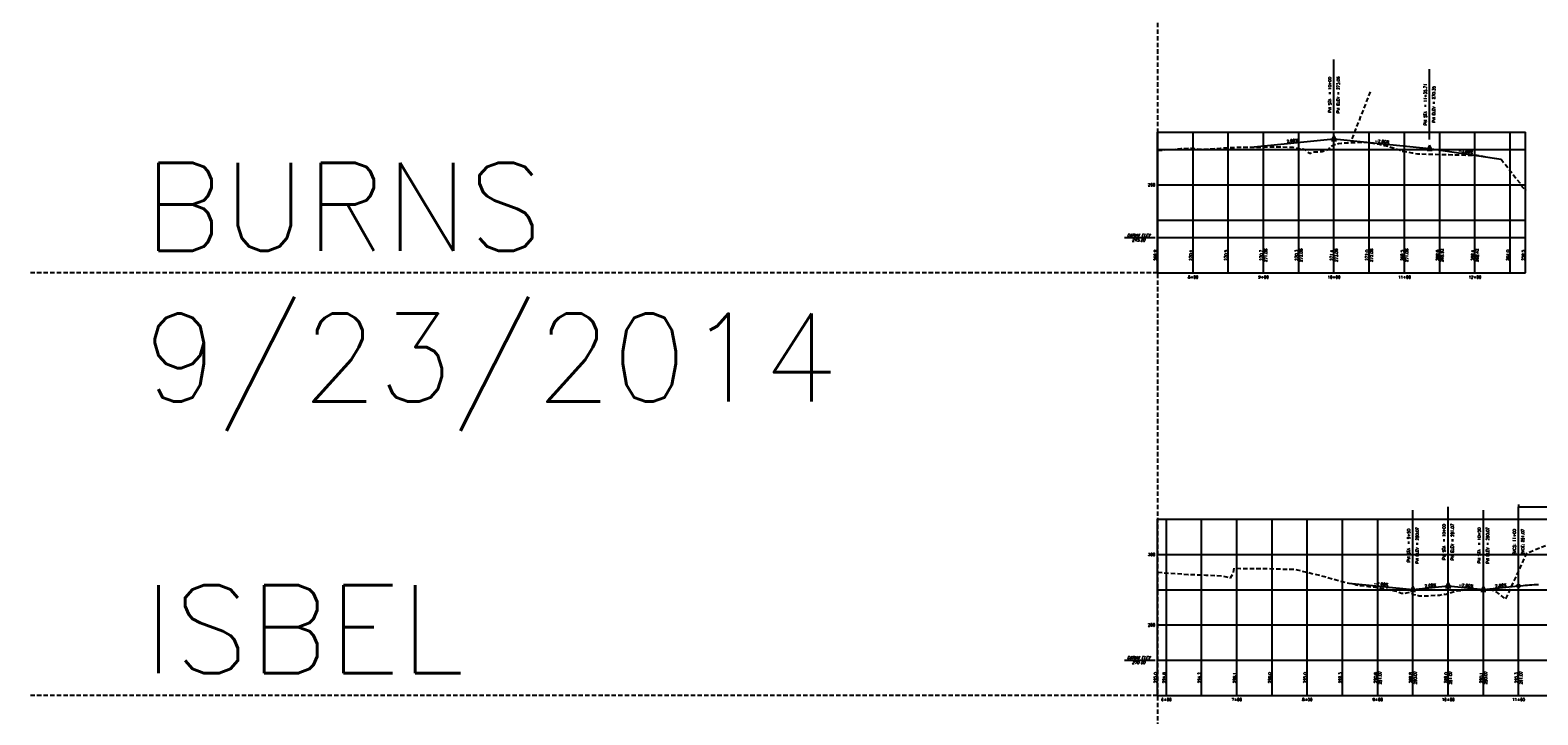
# Model space of a CAD drawing. Extents: x 114466 to 237039, y 16086 to 93345.
# Tile 65 of 81: x 219714 to 221854, y 34908 to 35880. Entities that reach past the tile are written whole.
import ezdxf
from ezdxf.enums import TextEntityAlignment as Align

# ---------------------------------------------------------------- set-up
doc = ezdxf.new("R2010")
doc.units = 0
doc.header["$LTSCALE"] = 50
doc.header["$MEASUREMENT"] = 0
doc.linetypes.add('HIDDEN_050%', pattern=[0.1875, 0.125, -0.0625])
doc.layers.get('0').update_dxf_attribs({"color": 1})
doc.layers.add('_CAB-PROF-TXT', color=31, linetype='HIDDEN_050%', plot=False)
for name, color, linetype in [('BURNS-PBASE', 101, 'Continuous'), ('BURNS-PEGC', 1, 'HIDDEN_050%'), ('BURNS-PEGCT', 101, 'Continuous'), ('BURNS-PFGC', 4, 'Continuous'), ('BURNS-PFGCT', 3, 'Continuous'), ('BURNS-PGRID', 251, 'Continuous'), ('BURNS-PGRIDT', 101, 'Continuous'), ('ISBEL-PBASE', 101, 'Continuous'), ('ISBEL-PEGC', 1, 'HIDDEN_050%'), ('ISBEL-PEGCT', 101, 'Continuous'), ('ISBEL-PFGC', 4, 'Continuous'), ('ISBEL-PFGCT', 3, 'Continuous'), ('ISBEL-PGRID', 251, 'Continuous'), ('ISBEL-PGRIDT', 101, 'Continuous')]:
    doc.layers.add(name, color=color, linetype=linetype)
doc.styles.add('C10O', font='complex', dxfattribs={"oblique": 20, "height": 4.167})
doc.styles.add('L140', font='ROMANSM.shx', dxfattribs={"height": 14})
doc.styles.add('l80', font='ROMANSM.shx', dxfattribs={"height": 8})
doc.dimstyles.get("Standard").update_dxf_attribs({"dimtxt": 0.18, "dimasz": 0.18, "dimexe": 0.18, "dimexo": 0.0625, "dimgap": 0.09, "dimtad": 0, "dimtih": 1, "dimtoh": 1, "dimdec": 4, "dimzin": 0, "dimdsep": 46, "dimtxsty": 'Standard', "dimcen": 0.09, "dimadec": 0, "dimazin": 0, "dimtfac": 1, "dimtdec": 4, "dimtofl": 0, "dimtmove": 0, "dimatfit": 3, "dimfxl": 1, "dimtolj": 1, "dimtzin": 0, "dimarcsym": 0})

# ---------------------------------------------------------------- blocks, each defined once
blk = doc.blocks.new('datum')
blk.add_line((-1.625, 0), (-0.125, 0))
at = {"style": 'C10O', "oblique": 20}
blk.add_text('DATUM ELEV', height=0.1389, dxfattribs=at).set_placement((-0.9375, 0.05), align=Align.CENTER)
blk.add_attdef('DATUM', text='', height=0.1389, dxfattribs=at).set_placement((-0.9375, -0.18889), align=Align.CENTER)
blk = doc.blocks.new('pvi2')
for p, q in [((0, 0.1), (-0.075, -0.05)), ((0.075, -0.05), (0, 0.1)), ((-0.075, -0.05), (0.075, -0.05))]:
    blk.add_line(p, q)
blk.add_circle((0, 0), 0.0125)
at = {"flags": 1}
for tag, p in [('K', (0, -0.005)), ('LENGTH', (0, -0.033))]:
    blk.add_attdef(tag, text='', height=0.01, dxfattribs=at).set_placement(p, align=Align.CENTER)
blk = doc.blocks.new('*D70')
at = {"layer": 'Defpoints', "color": 0}
for p in [(221826.7, 35203.6), (222026.7, 35203.6), (222026.7, 35203.6)]:
    blk.add_point(p, dxfattribs=at)
at = {"layer": 'ISBEL-PFGCT', "color": 0, "lineweight": -2}
for p, q in [((221826.7, 35206.7), (221826.7, 35203.9)), ((221827.1, 35203.6), (221882, 35203.6)), ((222026.4, 35203.6), (221971.5, 35203.6)), ((222026.7, 35206.7), (222026.7, 35203.9))]:
    blk.add_line(p, q, dxfattribs=at)
at = {"layer": 'ISBEL-PFGCT', "color": 0}
for points in [[(221827.1, 35203.6), (221827.1, 35203.5), (221826.7, 35203.6)], [(222026.4, 35203.6), (222026.4, 35203.5), (222026.7, 35203.6)]]:
    blk.add_solid(points, dxfattribs=at)
at = {"layer": 'ISBEL-PFGCT', "color": 0, "insert": (221926.7, 35203.6), "char_height": 8, "attachment_point": 5, "style": 'l80'}
blk.add_mtext("\\A1;200.0000' VC", dxfattribs=at)

msp = doc.modelspace()

# ---------------------------------------------------------------- linework, layer by layer
at = {"layer": '_CAB-PROF-TXT'}
for p, q in [((221314.3069, 54640.73615), (221314.3069, 31935.7308)), ((221590.42302, 35726.0308), (221617.37283, 35795.17324)), ((221314.3069, 35535.7308), (219714.04508, 35535.7308)), ((221314.3069, 34935.7308), (219714.04508, 34935.7308))]:
    msp.add_line(p, q, dxfattribs=at)
at = {"layer": 'BURNS-PBASE'}
for p, q in [((221314.3069, 35535.7308), (221314.3069, 35585.7308)), ((221314.3069, 35585.7308), (221836.57525, 35585.7308)), ((221314.6507, 35535.7308), (221314.6507, 35585.7308)), ((221364.6507, 35535.7308), (221364.6507, 35585.7308)), ((221414.6507, 35535.7308), (221414.6507, 35585.7308)), ((221464.6507, 35535.7308), (221464.6507, 35585.7308)), ((221514.6507, 35535.7308), (221514.6507, 35585.7308)), ((221564.6507, 35535.7308), (221564.6507, 35585.7308)), ((221614.6507, 35535.7308), (221614.6507, 35585.7308)), ((221664.6507, 35535.7308), (221664.6507, 35585.7308)), ((221714.6507, 35535.7308), (221714.6507, 35585.7308)), ((221764.6507, 35535.7308), (221764.6507, 35585.7308)), ((221814.6507, 35535.7308), (221814.6507, 35585.7308)), ((221836.57525, 35535.7308), (221836.57525, 35585.7308)), ((221314.3069, 35535.7308), (221836.57525, 35535.7308))]:
    msp.add_line(p, q, dxfattribs=at)
at = {"layer": 'BURNS-PEGC', "flags": 128}
msp.add_lwpolyline([(221314.3069, 35709.63704), (221347.33501, 35712.26362), (221362.31549, 35712.93258), (221374.45675, 35711.42658), (221381.73989, 35711.54373), (221386.91186, 35711.8149), (221403.5123, 35712.94036), (221419.54361, 35713.70563), (221424.64034, 35713.9853), (221430.95198, 35714.11998), (221465.97663, 35714.38847), (221470.58916, 35714.68815), (221482.24739, 35714.62527), (221490.60435, 35714.59632), (221505.5361, 35714.38574), (221505.86269, 35714.35992), (221506.04526, 35714.40081), (221518.88653, 35711.31857), (221520.36409, 35711.94652), (221522.01309, 35711.2623), (221523.55266, 35711.10465), (221525.69755, 35708.11513), (221531.34285, 35705.42826), (221534.49507, 35707.71937), (221542.43062, 35707.83631), (221547.76559, 35708.10919), (221556.44646, 35711.10879), (221561.73706, 35716.30006), (221567.45056, 35718.91071), (221570.81469, 35719.36711), (221575.24059, 35719.97317), (221577.33904, 35720.07622), (221595.69947, 35721.13202), (221605.53544, 35721.61835), (221608.82501, 35721.2217), (221614.43083, 35720.56551), (221627.63848, 35719.00452), (221636.28913, 35716.53474), (221641.5368, 35715.39349), (221648.50112, 35713.43817), (221656.11899, 35711.02001), (221658.73545, 35709.99183), (221660.73678, 35708.85302), (221674.90237, 35706.44454), (221683.04476, 35704.92983), (221723.27149, 35703.72032), (221725.70863, 35703.66302), (221727.36241, 35703.63458), (221733.31837, 35703.56701), (221767.85838, 35702.67733), (221786.53068, 35699.65882), (221801.79144, 35697.24523), (221815.95731, 35679.24665), (221828.21502, 35663.50354), (221831.24649, 35658.35787), (221836.57425, 35653.21422)], dxfattribs=at)
at = {"layer": 'BURNS-PFGC'}
for p, q in [((221446.75383, 35714.24111), (221564.6507, 35726.0308)), ((221564.6507, 35726.0308), (221700.36165, 35712.4597)), ((221700.36165, 35712.4597), (221801.79144, 35697.24523))]:
    msp.add_line(p, q, dxfattribs=at)
at = {"layer": 'BURNS-PFGCT'}
for p, q in [((221564.6507, 35738.5308), (221564.6507, 35838.5308)), ((221700.36165, 35724.9597), (221700.36165, 35824.9597))]:
    msp.add_line(p, q, dxfattribs=at)
at = {"layer": 'BURNS-PGRID'}
for p, q in [((221314.3069, 35585.7308), (221314.3069, 35735.7308)), ((221314.3069, 35735.7308), (221836.57525, 35735.7308)), ((221314.6507, 35585.7308), (221314.6507, 35735.7308)), ((221364.6507, 35585.7308), (221364.6507, 35735.7308)), ((221414.6507, 35585.7308), (221414.6507, 35735.7308)), ((221464.6507, 35585.7308), (221464.6507, 35735.7308)), ((221514.6507, 35585.7308), (221514.6507, 35735.7308)), ((221564.6507, 35585.7308), (221564.6507, 35735.7308)), ((221614.6507, 35585.7308), (221614.6507, 35735.7308)), ((221664.6507, 35585.7308), (221664.6507, 35735.7308)), ((221714.6507, 35585.7308), (221714.6507, 35735.7308)), ((221764.6507, 35585.7308), (221764.6507, 35735.7308)), ((221814.6507, 35585.7308), (221814.6507, 35735.7308)), ((221836.57525, 35585.7308), (221836.57525, 35735.7308)), ((221314.3069, 35710.7308), (221836.57525, 35710.7308)), ((221314.3069, 35660.7308), (221836.57525, 35660.7308)), ((221314.3069, 35610.7308), (221836.57525, 35610.7308))]:
    msp.add_line(p, q, dxfattribs=at)
at = {"layer": 'ISBEL-PBASE'}
for p, q in [((221314.3069, 34935.7308), (221314.3069, 34985.7308)), ((221314.3069, 34985.7308), (222727.49743, 34985.7308)), ((221326.7169, 34935.7308), (221326.7169, 34985.7308)), ((221376.7169, 34935.7308), (221376.7169, 34985.7308)), ((221426.7169, 34935.7308), (221426.7169, 34985.7308)), ((221476.7169, 34935.7308), (221476.7169, 34985.7308)), ((221526.7169, 34935.7308), (221526.7169, 34985.7308)), ((221576.7169, 34935.7308), (221576.7169, 34985.7308)), ((221626.7169, 34935.7308), (221626.7169, 34985.7308)), ((221676.7169, 34935.7308), (221676.7169, 34985.7308)), ((221726.7169, 34935.7308), (221726.7169, 34985.7308)), ((221776.7169, 34935.7308), (221776.7169, 34985.7308)), ((221826.7169, 34935.7308), (221826.7169, 34985.7308)), ((221314.3069, 34935.7308), (222727.49743, 34935.7308))]:
    msp.add_line(p, q, dxfattribs=at)
at = {"layer": 'ISBEL-PEGC', "flags": 128}
msp.add_lwpolyline([(221314.3069, 35110.61609), (221331.45, 35109.30977), (221357.61311, 35107.5387), (221382.95841, 35106.59113), (221405.62317, 35105.32895), (221417.7253, 35102.83666), (221422.13657, 35109.47861), (221422.93997, 35116.19388), (221431.72107, 35116.01261), (221468.57141, 35116.10254), (221486.03499, 35115.29228), (221509.84645, 35114.65686), (221528.01487, 35110.21425), (221546.36677, 35105.62914), (221567.96249, 35099.72285), (221583.42867, 35095.62119), (221594.14837, 35093.50592), (221596.18775, 35092.6933), (221601.49654, 35091.91032), (221613.48182, 35090.40962), (221623.38969, 35089.42443), (221634.61893, 35087.34258), (221639.90411, 35086.55582), (221646.33298, 35084.65992), (221653.5775, 35083.80814), (221660.34094, 35080.88466), (221664.71739, 35080.67511), (221672.21471, 35082.23521), (221673.70739, 35081.04608), (221677.82307, 35079.12048), (221680.60162, 35078.63046), (221685.66088, 35077.23211), (221698.3838, 35077.21884), (221709.83951, 35077.90429), (221714.58222, 35078.20446), (221721.0247, 35079.34978), (221722.1992, 35079.43938), (221722.60647, 35078.94238), (221727.60123, 35080.93548), (221728.94395, 35081.1063), (221730.78794, 35081.694), (221735.36843, 35083.23043), (221736.03071, 35083.5588), (221739.41826, 35084.2591), (221739.42649, 35084.2661), (221753.64974, 35085.36848), (221758.8843, 35085.89361), (221766.54339, 35086.72024), (221777.1774, 35086.04901), (221786.88583, 35085.41212), (221791.33548, 35084.76465), (221791.86013, 35084.6894), (221793.49033, 35083.4751), (221808.44585, 35072.42076), (221816.79474, 35090.44363), (221838.3277, 35137.75289), (221842.8999, 35139.76975), (221869.77881, 35150.73304), (221879.05642, 35154.71147), (221880.64381, 35155.26075), (221881.70934, 35155.22014), (221882.52639, 35155.45053), (221889.59575, 35157.44395), (221898.13485, 35159.956), (221912.58148, 35164.11476), (221913.76487, 35163.8315), (221916.62276, 35164.03095), (221921.20271, 35163.95647), (221921.22379, 35163.95647), (221934.11594, 35163.81449), (221944.39536, 35162.31819), (221952.83076, 35156.18786), (221952.85184, 35156.18786), (221978.42876, 35136.74767), (221982.75755, 35133.71377), (221984.25072, 35132.89822), (221984.45881, 35132.81342), (221984.47989, 35132.81342), (222016.08685, 35119.96806), (222016.10794, 35119.96806), (222018.63795, 35118.95914), (222039.46104, 35114.77344), (222047.7149, 35112.65633), (222047.73599, 35112.65633), (222053.19845, 35111.37847), (222070.06683, 35104.41661), (222079.34295, 35100.83429), (222079.36404, 35100.83429), (222087.2449, 35098.02515), (222105.06439, 35086.07181), (222110.971, 35082.61373), (222110.99209, 35082.61373), (222121.39902, 35076.79118), (222133.52447, 35067.71835), (222139.77501, 35064.26358), (222139.79093, 35064.26358), (222156.06855, 35055.67473), (222190.22486, 35046.69762), (222192.09815, 35046.75), (222246.67512, 35056.18798), (222283.32533, 35062.67501), (222303.12657, 35067.40939), (222335.27167, 35079.37439), (222359.57802, 35086.50629), (222374.55061, 35090.00838), (222416.02828, 35096.59321), (222465.7778, 35111.39152), (222472.47973, 35113.32372), (222483.35898, 35114.79711), (222492.9253, 35116.70509), (222524.53226, 35123.68845), (222524.55335, 35123.68845), (222527.48807, 35124.455), (222541.25807, 35123.95629), (222556.16031, 35123.44863), (222556.1814, 35123.44863), (222578.00997, 35123.22907), (222587.78836, 35121.67171), (222587.80945, 35121.67171), (222588.78441, 35121.53671), (222619.41641, 35118.03145), (222619.4375, 35118.03145), (222626.52918, 35117.19742), (222631.45639, 35116.85293), (222631.45754, 35116.85293), (222670.84252, 35114.07154), (222674.53476, 35113.89155), (222718.84644, 35106.18381), (222722.53876, 35104.38549), (222727.49643, 35103.41623)], dxfattribs=at)
at = {"layer": 'ISBEL-PFGC'}
for p, q in [((221585.60252, 35095.19224), (221676.7169, 35086.0808)), ((221676.7169, 35086.0808), (221726.7169, 35091.0808)), ((221726.7169, 35091.0808), (221776.7169, 35086.0808)), ((221776.7169, 35086.0808), (221826.7169, 35091.0808))]:
    msp.add_line(p, q, dxfattribs=at)
msp.add_lwpolyline([(221826.7169, 35091.0808), (221829.8419, 35091.38691), (221832.9669, 35091.68026), (221836.0919, 35091.96085), (221839.2169, 35092.22866), (221842.3419, 35092.48371), (221845.4669, 35092.726), (221848.5919, 35092.95551), (221851.7169, 35093.17226), (221854.8419, 35093.37624)], dxfattribs=at)
at = {"layer": 'ISBEL-PFGCT'}
for p, q in [((221726.7169, 35103.5808), (221726.7169, 35203.5808)), ((221826.7169, 35103.5808), (221826.7169, 35203.5808)), ((221676.7169, 35098.5808), (221676.7169, 35198.5808)), ((221776.7169, 35098.5808), (221776.7169, 35198.5808))]:
    msp.add_line(p, q, dxfattribs=at)
msp.add_circle((221826.7169, 35091.0808), 2, dxfattribs=at)
at = {"layer": 'ISBEL-PGRID'}
for p, q in [((221314.3069, 34985.7308), (221314.3069, 35185.7308)), ((221314.3069, 35185.7308), (222727.49743, 35185.7308)), ((221326.7169, 34985.7308), (221326.7169, 35185.7308)), ((221376.7169, 34985.7308), (221376.7169, 35185.7308)), ((221426.7169, 34985.7308), (221426.7169, 35185.7308)), ((221476.7169, 34985.7308), (221476.7169, 35185.7308)), ((221526.7169, 34985.7308), (221526.7169, 35185.7308)), ((221576.7169, 34985.7308), (221576.7169, 35185.7308)), ((221626.7169, 34985.7308), (221626.7169, 35185.7308)), ((221676.7169, 34985.7308), (221676.7169, 35185.7308)), ((221726.7169, 34985.7308), (221726.7169, 35185.7308)), ((221776.7169, 34985.7308), (221776.7169, 35185.7308)), ((221826.7169, 34985.7308), (221826.7169, 35185.7308)), ((221314.3069, 35135.7308), (222727.49743, 35135.7308)), ((221314.3069, 35085.7308), (222727.49743, 35085.7308)), ((221314.3069, 35035.7308), (222727.49743, 35035.7308))]:
    msp.add_line(p, q, dxfattribs=at)

# ---------------------------------------------------------------- block references
at = {"layer": 'BURNS-PBASE', "xscale": 28.79769618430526, "yscale": 28.79769618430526, "zscale": 28.79769618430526}
msp.add_blockref('datum', (221314.3069, 35585.7308), dxfattribs=at).add_auto_attribs({'DATUM': '245.00'})
at = {"layer": 'BURNS-PFGC', "xscale": 48.01920768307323, "yscale": 48.01920768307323, "zscale": 48.01920768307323}
for p in [(221564.6507, 35726.0308), (221700.36165, 35712.4597)]:
    msp.add_blockref('pvi2', p, dxfattribs=at)
at = {"layer": 'ISBEL-PBASE', "xscale": 28.79769618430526, "yscale": 28.79769618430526, "zscale": 28.79769618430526}
msp.add_blockref('datum', (221314.3069, 34985.7308), dxfattribs=at).add_auto_attribs({'DATUM': '270.00'})
at = {"layer": 'ISBEL-PFGC', "xscale": 48.01920768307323, "yscale": 48.01920768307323, "zscale": 48.01920768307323}
for p in [(221726.7169, 35091.0808), (221676.7169, 35086.0808), (221776.7169, 35086.0808)]:
    msp.add_blockref('pvi2', p, dxfattribs=at)

# ---------------------------------------------------------------- texts
at = {"layer": '_CAB-PROF-TXT', "style": 'L140'}
for s, p in [('BURNS', (219874.98971, 35567.21658)), ('9/23/2014', (219874.98971, 35352.93086)), ('ISBEL', (219874.98971, 34967.21658))]:
    msp.add_text(s, height=125, dxfattribs=at).set_placement(p)
at = {"layer": 'BURNS-PEGCT', "style": 'l80'}
for s, p in [('269.8', (221314.3069, 35560.7308)), ('269.8', (221314.6507, 35560.7308)), ('270.4', (221364.6507, 35560.7308)), ('270.5', (221414.6507, 35560.7308)), ('270.7', (221464.6507, 35560.7308)), ('270.3', (221514.6507, 35560.7308)), ('271.4', (221564.6507, 35560.7308)), ('272.0', (221614.6507, 35560.7308)), ('269.5', (221664.6507, 35560.7308)), ('268.6', (221714.6507, 35560.7308)), ('268.4', (221764.6507, 35560.7308)), ('264.0', (221814.6507, 35560.7308)), ('258.5', (221836.57525, 35560.7308))]:
    msp.add_text(s, height=4, rotation=90, dxfattribs=at).set_placement(p, align=Align.BOTTOM_CENTER)
for s, p in [('8+00', (221364.6507, 35529.7308)), ('9+00', (221464.6507, 35529.7308)), ('10+00', (221564.6507, 35529.7308)), ('11+00', (221664.6507, 35529.7308)), ('12+00', (221764.6507, 35529.7308))]:
    msp.add_text(s, height=4, dxfattribs=at).set_placement(p, align=Align.MIDDLE_CENTER)
at = {"layer": 'BURNS-PFGCT', "style": 'l80'}
for s, p in [('PVI STA  = 10+00', (221560.6507, 35788.5308)), ('PVI STA  = 11+35.71', (221696.36165, 35774.9597))]:
    msp.add_text(s, height=4, rotation=90, dxfattribs=at).set_placement(p, align=Align.CENTER)
for s, p in [('PVI ELEV = 273.06', (221568.6507, 35788.5308)), ('PVI ELEV = 270.35', (221704.36165, 35774.9597)), ('271.06', (221465.98403, 35560.7308)), ('272.06', (221515.98403, 35560.7308)), ('273.06', (221565.98403, 35560.7308)), ('273.06', (221565.98403, 35560.7308)), ('272.06', (221615.98403, 35560.7308)), ('271.06', (221665.98403, 35560.7308)), ('269.92', (221715.98403, 35560.7308)), ('268.42', (221765.98403, 35560.7308))]:
    msp.add_text(s, height=4, rotation=90, dxfattribs=at).set_placement(p, align=Align.TOP_CENTER)
for s, rotation, p in [('2.00%', 5.71059314, (221505.70227, 35720.13595)), ('-2.00%', 354.28940686, (221632.50617, 35719.24525)), ('-3.00%', 351.46923439, (221751.07654, 35704.85247))]:
    msp.add_text(s, height=4, rotation=rotation, dxfattribs=at).set_placement(p, align=Align.BOTTOM_CENTER)
at = {"layer": 'BURNS-PGRIDT', "style": 'l80'}
msp.add_text('260', height=4, dxfattribs=at).set_placement((221310.8069, 35660.7308), align=Align.MIDDLE_RIGHT)
at = {"layer": 'ISBEL-PEGCT', "style": 'l80'}
for s, p in [('295.0', (221314.3069, 34960.7308)), ('294.8', (221326.7169, 34960.7308)), ('294.2', (221376.7169, 34960.7308)), ('296.1', (221426.7169, 34960.7308)), ('296.0', (221476.7169, 34960.7308)), ('295.0', (221526.7169, 34960.7308)), ('292.3', (221576.7169, 34960.7308)), ('290.6', (221626.7169, 34960.7308)), ('288.8', (221676.7169, 34960.7308)), ('289.0', (221726.7169, 34960.7308)), ('290.1', (221776.7169, 34960.7308)), ('295.3', (221826.7169, 34960.7308))]:
    msp.add_text(s, height=4, rotation=90, dxfattribs=at).set_placement(p, align=Align.BOTTOM_CENTER)
for s, p in [('6+00', (221326.7169, 34929.7308)), ('7+00', (221426.7169, 34929.7308)), ('8+00', (221526.7169, 34929.7308)), ('9+00', (221626.7169, 34929.7308)), ('10+00', (221726.7169, 34929.7308)), ('11+00', (221826.7169, 34929.7308))]:
    msp.add_text(s, height=4, dxfattribs=at).set_placement(p, align=Align.MIDDLE_CENTER)
at = {"layer": 'ISBEL-PFGCT', "style": 'l80'}
for s, p in [('PVI STA  = 9+50', (221672.7169, 35148.5808)), ('PVI STA  = 10+00', (221722.7169, 35153.5808)), ('PVI STA  = 10+50', (221772.7169, 35148.5808)), ('BVCS: 11+00', (221822.7169, 35153.5808))]:
    msp.add_text(s, height=4, rotation=90, dxfattribs=at).set_placement(p, align=Align.CENTER)
for s, p in [('PVI ELEV = 290.07', (221680.7169, 35148.5808)), ('PVI ELEV = 291.07', (221730.7169, 35153.5808)), ('PVI ELEV = 290.07', (221780.7169, 35148.5808)), ('BVCE: 291.07', (221830.7169, 35153.5808)), ('291.07', (221628.05023, 34960.7308)), ('290.07', (221678.05023, 34960.7308)), ('290.07', (221678.05023, 34960.7308)), ('291.07', (221728.05023, 34960.7308)), ('291.07', (221728.05023, 34960.7308)), ('290.07', (221778.05023, 34960.7308)), ('290.07', (221778.05023, 34960.7308)), ('291.07', (221828.05023, 34960.7308)), ('291.07', (221828.05023, 34960.7308))]:
    msp.add_text(s, height=4, rotation=90, dxfattribs=at).set_placement(p, align=Align.TOP_CENTER)
for s, rotation, p in [('-2.00%', 354.28940686, (221631.15971, 35090.63652)), ('2.00%', 5.71059314, (221701.7169, 35088.5808)), ('-2.00%', 354.28940686, (221751.7169, 35088.5808)), ('2.00%', 5.71059314, (221801.7169, 35088.5808))]:
    msp.add_text(s, height=4, rotation=rotation, dxfattribs=at).set_placement(p, align=Align.BOTTOM_CENTER)
at = {"layer": 'ISBEL-PGRIDT', "style": 'l80'}
for s, p in [('300', (221310.8069, 35135.7308)), ('280', (221310.8069, 35035.7308))]:
    msp.add_text(s, height=4, dxfattribs=at).set_placement(p, align=Align.MIDDLE_RIGHT)

# ---------------------------------------------------------------- dimensions: what is measured, and where the dimension line sits
at = {"layer": 'ISBEL-PFGCT'}
dim = msp.add_linear_dim(base=(222026.7169, 35203.5808), p1=(221826.7169, 35203.5808), p2=(222026.7169, 35203.5808), text="200.0000' VC", dimstyle='Standard', override={"dimscale": 50, "dimtxt": 0.007087, "dimasz": 0.007087, "dimexe": 0.007087, "dimexo": 0.0625, "dimgap": 0.003543, "dimpost": "'", "dimtxsty": 'l80', "dimcen": 0.003543}, dxfattribs=at)
dim.commit()
dim.dimension.update_dxf_attribs({"geometry": '*D70', "text_midpoint": (221926.7169, 35203.5808)})

doc.saveas('drawing.dxf')
